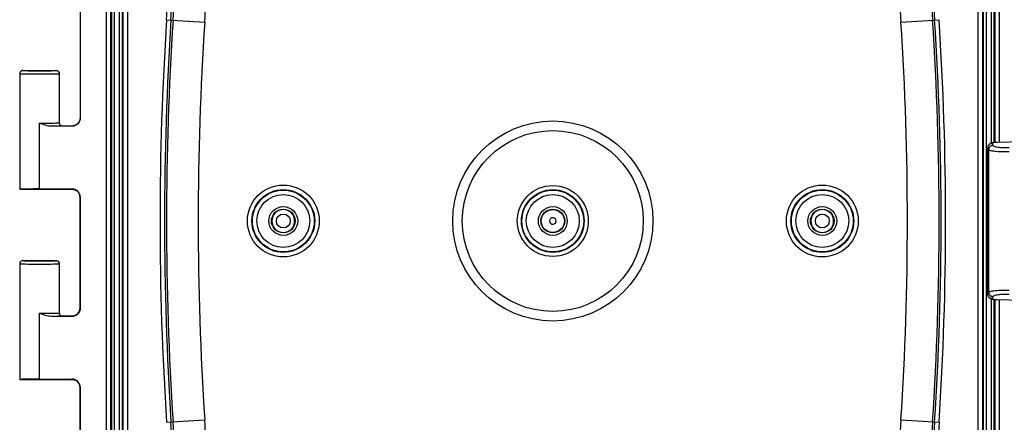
# Model space of a CAD drawing. Header units: inches. Extents: x 0 to 56.7, y 0 to 36.7.
# Tile 17 of 50: x 35.2 to 43, y 5 to 8.2. Entities that reach past the tile are written whole.
import ezdxf

# ---------------------------------------------------------------- set-up
doc = ezdxf.new("R2010")
doc.units = ezdxf.units.IN
doc.header["$LTSCALE"] = 3.116667
doc.header["$MEASUREMENT"] = 0
doc.layers.get('0').update_dxf_attribs({"linetype": 'CONTINUOUS'})
doc.layers.add('_115323', color=7, linetype='CONTINUOUS')
doc.layers.add('_145643', color=7, linetype='CONTINUOUS')
doc.styles.get("Standard").update_dxf_attribs({"font": 'txt', "width": 0.8})
doc.dimstyles.new('DIMSTYLE_2', dxfattribs={"dimtxt": 0.283333, "dimasz": 0.333333, "dimexe": 0.09, "dimexo": 0.07, "dimgap": 0.0425, "dimtad": 0, "dimtih": 1, "dimtoh": 1, "dimzin": 4, "dimdsep": 46, "dimtxsty": 'Standard', "dimblk": '_FILLED', "dimblk1": '_FILLED', "dimblk2": '_FILLED', "dimcen": 0.09, "dimadec": 0, "dimazin": 0, "dimtfac": 1, "dimtofl": 0, "dimtmove": 0, "dimatfit": 3, "dimldrblk": '_FILLED', "dimfxl": 0, "dimtolj": 1, "dimtzin": 4, "dimarcsym": 0})

# ---------------------------------------------------------------- blocks, each defined once
blk = doc.blocks.new('_FILLED')
at = {"color": 0, "linetype": 'ByBlock'}
blk.add_solid([(0, 0), (-1, 0.2), (-1, -0.2)], dxfattribs=at)
blk = doc.blocks.new('*D8')
at = {"color": 2, "linetype": 'Continuous'}
for p, q in [((41.7505, 9.7571), (45.1132, 9.7571)), ((44.8132, 9.7571), (44.8132, 6.9154)), ((44.8132, 3.5071), (44.8132, 5.4988)), ((41.7505, 3.5071), (45.1132, 3.5071))]:
    blk.add_line(p, q, dxfattribs=at)
at = {"color": 2, "linetype": 'Continuous', "xscale": 0.3333333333, "yscale": 0.3333333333, "zscale": 0.3333333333}
for p, rotation in [((44.8132, 9.7571), 90), ((44.8132, 3.5071), 270)]:
    blk.add_blockref('_FILLED', p, dxfattribs=dict(at, rotation=rotation))
at = {"color": 2, "linetype": 'Continuous', "insert": (44.8132, 6.7738), "char_height": 0.28333, "width": 1.813333, "attachment_point": 2, "line_spacing_factor": 0.9}
blk.add_mtext('6.25\\PSUBPANEL\\PMOUNTING', dxfattribs=at)
blk = doc.blocks.new('*D10')
at = {"color": 2, "linetype": 'Continuous'}
for p, q in [((42.2655, 10.6319), (46.406, 10.6319)), ((46.106, 10.6319), (46.106, 7.9755)), ((46.106, 2.6322), (46.106, 6.9838)), ((42.2655, 2.6322), (46.406, 2.6322))]:
    blk.add_line(p, q, dxfattribs=at)
at = {"color": 2, "linetype": 'Continuous', "xscale": 0.3333333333, "yscale": 0.3333333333, "zscale": 0.3333333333}
for p, rotation in [((46.106, 10.6319), 90), ((46.106, 2.6322), 270)]:
    blk.add_blockref('_FILLED', p, dxfattribs=dict(at, rotation=rotation))
at = {"color": 2, "linetype": 'Continuous', "insert": (46.106, 7.8338), "char_height": 0.28333, "width": 1.36, "attachment_point": 2, "line_spacing_factor": 0.9}
blk.add_mtext('8.00\\PINSIDE', dxfattribs=at)

msp = doc.modelspace()

# ---------------------------------------------------------------- linework, layer by layer
at = {"layer": '_115323', "color": 9, "linetype": 'Continuous'}
for p, q in [((42.8558, 7.2442), (42.8628, 7.2282)), ((42.8957, 7.252), (42.8902, 7.2518)), ((43.0926, 7.256), (42.8957, 7.252)), ((42.8957, 7.252), (42.8957, 7.2524)), ((42.8221, 7.215), (42.8216, 7.2097)), ((42.8216, 6.0545), (42.8216, 7.2097)), ((42.8286, 7.1937), (42.8216, 7.2097)), ((42.8286, 7.1937), (42.8286, 6.0705)), ((42.8216, 6.0545), (42.8286, 6.0705)), ((42.8221, 6.049), (42.8216, 6.0545)), ((42.8628, 6.036), (42.8558, 6.02)), ((42.8902, 6.0124), (42.8957, 6.0122)), ((42.8957, 6.0122), (43.0926, 6.0082)), ((42.8957, 6.0118), (42.8957, 6.0122))]:
    msp.add_line(p, q, dxfattribs=at)
at = {"layer": '_115323', "color": 7, "linetype": 'Continuous'}
for p, q in [((42.8957, 7.2524), (42.8917, 7.2523)), ((43.0926, 7.2565), (42.8957, 7.2524)), ((42.8219, 7.2159), (42.8214, 7.2101)), ((42.8214, 6.0541), (42.8214, 7.2101)), ((42.8214, 6.0541), (42.8219, 6.0483)), ((42.8919, 6.0119), (42.8957, 6.0118)), ((42.8957, 6.0118), (43.0926, 6.0077))]:
    msp.add_line(p, q, dxfattribs=at)
for points in [[(42.8487, 7.246), (42.8449, 7.2445), (42.8409, 7.2425), (42.8369, 7.24), (42.8328, 7.2366), (42.829, 7.2323), (42.8257, 7.2273), (42.8233, 7.2217), (42.8219, 7.2159)], [(42.8615, 7.2493), (42.8569, 7.2484), (42.8526, 7.2473), (42.8487, 7.246)], [(42.8917, 7.2523), (42.8849, 7.252), (42.8784, 7.2515), (42.8723, 7.2509), (42.8667, 7.2502), (42.8615, 7.2493)], [(42.8219, 6.0483), (42.8233, 6.0425), (42.8257, 6.0369), (42.829, 6.0319), (42.8329, 6.0276), (42.837, 6.0242), (42.841, 6.0216), (42.845, 6.0197), (42.8488, 6.0181)], [(42.8488, 6.0181), (42.8527, 6.0169), (42.857, 6.0158), (42.8617, 6.0148)], [(42.8617, 6.0148), (42.8668, 6.014), (42.8725, 6.0133), (42.8786, 6.0127), (42.8851, 6.0122), (42.8919, 6.0119)]]:
    msp.add_lwpolyline(points, dxfattribs=at)
at = {"layer": '_115323', "color": 9, "linetype": 'Continuous'}
for points in [[(42.8558, 7.2442), (42.8505, 7.2436), (42.8453, 7.2422), (42.8403, 7.2401), (42.8358, 7.2372), (42.8317, 7.2337), (42.8282, 7.2296), (42.8254, 7.2251), (42.8234, 7.2201), (42.8221, 7.215)], [(42.8628, 7.2282), (42.8574, 7.2277), (42.8523, 7.2263), (42.8475, 7.2242), (42.8431, 7.2215), (42.839, 7.2181), (42.8355, 7.2141), (42.8326, 7.2095), (42.8305, 7.2045), (42.8291, 7.1992), (42.8286, 7.1937)], [(42.8902, 7.2518), (42.8849, 7.2515), (42.8798, 7.2511), (42.8749, 7.2506), (42.8705, 7.25), (42.8665, 7.2493), (42.8631, 7.2486), (42.8602, 7.2477), (42.858, 7.2469), (42.8565, 7.246), (42.8558, 7.2451), (42.8558, 7.2442)], [(42.8628, 7.2282), (42.8645, 7.226), (42.8677, 7.2239), (42.8723, 7.2219), (42.8782, 7.22), (42.8854, 7.2182), (42.8938, 7.2166), (42.9033, 7.2152), (42.9138, 7.2139), (42.9251, 7.2129), (42.9372, 7.2121), (42.9499, 7.2115), (42.9631, 7.2112), (42.9765, 7.2111), (42.9903, 7.2112)], [(42.8214, 7.2101), (42.8214, 7.21), (42.8214, 7.2099), (42.8215, 7.2098), (42.8215, 7.2097), (42.8216, 7.2097)], [(42.9904, 7.1767), (42.9748, 7.1765), (42.9593, 7.1766), (42.9439, 7.1769), (42.929, 7.1773), (42.9146, 7.178), (42.901, 7.1788), (42.8884, 7.1798), (42.8769, 7.181), (42.8666, 7.1822), (42.8575, 7.1836), (42.8494, 7.1852), (42.8427, 7.1868), (42.8376, 7.1883), (42.8336, 7.1899), (42.8304, 7.1917), (42.8286, 7.1937)], [(42.8286, 6.0705), (42.8309, 6.0728), (42.8352, 6.075), (42.8411, 6.077), (42.8485, 6.0789), (42.8573, 6.0806), (42.8676, 6.0821), (42.8795, 6.0835), (42.893, 6.0848), (42.9084, 6.0858), (42.9248, 6.0867), (42.9412, 6.0873), (42.9578, 6.0876), (42.9742, 6.0877), (42.9904, 6.0875)], [(42.8286, 6.0705), (42.8291, 6.0652), (42.8303, 6.06), (42.8323, 6.0553), (42.835, 6.0509), (42.8384, 6.0468), (42.8423, 6.0432), (42.8469, 6.0403), (42.8519, 6.038), (42.8572, 6.0366), (42.8628, 6.036)], [(42.8216, 6.0545), (42.8215, 6.0544), (42.8215, 6.0543), (42.8214, 6.0543), (42.8214, 6.0542), (42.8214, 6.0541)], [(42.8558, 6.02), (42.8504, 6.0206), (42.8453, 6.0219), (42.8405, 6.024), (42.8361, 6.0267), (42.832, 6.0302), (42.8285, 6.0342), (42.8256, 6.0387), (42.8235, 6.0437), (42.8221, 6.049)], [(42.8558, 6.02), (42.8558, 6.0191), (42.8565, 6.0182), (42.858, 6.0173), (42.8602, 6.0164), (42.8631, 6.0156), (42.8665, 6.0149), (42.8705, 6.0142), (42.8749, 6.0136), (42.8798, 6.0131), (42.8849, 6.0127), (42.8902, 6.0124)], [(42.9903, 6.053), (42.9765, 6.0531), (42.9631, 6.053), (42.9499, 6.0527), (42.9372, 6.0521), (42.9251, 6.0513), (42.9138, 6.0503), (42.9033, 6.049), (42.8938, 6.0476), (42.8854, 6.046), (42.8782, 6.0442), (42.8723, 6.0423), (42.8677, 6.0403), (42.8645, 6.0382), (42.8628, 6.036)]]:
    msp.add_lwpolyline(points, dxfattribs=at)
at = {"layer": '_145643', "color": 9, "linetype": 'Continuous'}
for p, q in [((35.8699, 10.0223), (35.8699, 3.2418)), ((35.9144, 3.2418), (35.9144, 10.0223)), ((35.9342, 10.0223), (35.9342, 3.2418)), ((35.9756, 3.2418), (35.9756, 10.0223)), ((35.9954, 10.0223), (35.9954, 3.2418)), ((36.0399, 3.2418), (36.0399, 10.0224)), ((42.7444, 10.0224), (42.7444, 3.2418)), ((42.7889, 3.2418), (42.7889, 10.0223)), ((42.8087, 10.0223), (42.8087, 3.2418)), ((42.8501, 7.2465), (42.8501, 10.0223)), ((42.8699, 10.0223), (42.8699, 7.2506)), ((42.9144, 7.2528), (42.9144, 10.0223)), ((36.3465, 8.2204), (36.6471, 8.2008)), ((42.1372, 8.2008), (42.4378, 8.2204)), ((35.1884, 7.7946), (35.1884, 7.7946)), ((35.4987, 7.7942), (35.5009, 7.7946)), ((35.5009, 7.7946), (35.5009, 7.7946)), ((35.3446, 6.8848), (35.3446, 7.404)), ((35.6122, 7.3822), (35.5995, 7.3809)), ((35.5999, 7.3812), (35.5995, 7.3809)), ((35.6645, 7.4459), (35.6645, 7.446)), ((35.5997, 6.8831), (35.5995, 6.8832)), ((35.6127, 6.8819), (35.5995, 6.8832)), ((35.6645, 6.8182), (35.6645, 6.8182)), ((35.1884, 6.2946), (35.1884, 6.2946)), ((35.5009, 6.2946), (35.5009, 6.2946)), ((42.8501, 3.2418), (42.8501, 6.0177)), ((42.8699, 6.0136), (42.8699, 3.2418)), ((42.9144, 3.2418), (42.9144, 6.0114)), ((35.3446, 5.3848), (35.3446, 5.904)), ((35.6645, 5.9459), (35.6645, 5.946)), ((35.5997, 5.3831), (35.5995, 5.3832)), ((35.6127, 5.3819), (35.5995, 5.3832)), ((35.6645, 5.3182), (35.6645, 5.3182)), ((36.3465, 5.0438), (36.6471, 5.0634)), ((42.1372, 5.0634), (42.4378, 5.0438))]:
    msp.add_line(p, q, dxfattribs=at)
at = {"layer": '_145643', "color": 7, "linetype": 'Continuous'}
for p, q in [((35.9049, 10.0223), (35.9049, 3.2418)), ((36.0049, 3.2418), (36.0049, 10.0223)), ((42.7794, 10.0223), (42.7794, 3.2418)), ((42.8794, 7.2516), (42.8794, 10.0223)), ((35.6645, 8.3182), (35.6645, 7.4459)), ((35.6661, 8.3198), (35.6661, 7.4444)), ((35.1884, 7.7946), (35.1884, 6.8821)), ((35.2134, 7.8196), (35.4759, 7.8196)), ((35.5009, 7.7946), (35.5007, 7.7974)), ((35.5009, 7.7946), (35.5009, 7.4071)), ((35.6011, 7.3794), (35.4358, 7.3794)), ((35.5259, 7.3821), (35.6109, 7.3821)), ((35.6089, 7.3818), (35.608, 7.3817)), ((35.6645, 7.446), (35.664, 7.4379)), ((35.1884, 6.8821), (35.6108, 6.8821)), ((35.3446, 6.8848), (35.6011, 6.8848)), ((35.6645, 5.9459), (35.6645, 6.8182)), ((35.6661, 6.8198), (35.6661, 5.9444)), ((35.1884, 6.2946), (35.1884, 5.3821)), ((35.2134, 6.3196), (35.4759, 6.3196)), ((35.5009, 6.2946), (35.5007, 6.2974)), ((35.5009, 6.2946), (35.5009, 5.9071)), ((42.8794, 3.2418), (42.8794, 6.0126)), ((35.6011, 5.8794), (35.4358, 5.8794)), ((35.6108, 5.8821), (35.5259, 5.8821)), ((35.61, 5.882), (35.6087, 5.8818)), ((35.1884, 5.3821), (35.6108, 5.3821)), ((35.3446, 5.3848), (35.6011, 5.3848)), ((35.6645, 4.4459), (35.6645, 5.3182)), ((35.6661, 5.3198), (35.6661, 4.4444))]:
    msp.add_line(p, q, dxfattribs=at)
for points in [[(35.1922, 7.8078), (35.1905, 7.8046), (35.1889, 7.7997), (35.1884, 7.7946)], [(35.1922, 7.8078), (35.1918, 7.8071), (35.1906, 7.8048), (35.1896, 7.8023), (35.189, 7.7998), (35.1885, 7.7972), (35.1884, 7.7946)], [(35.2134, 7.8196), (35.209, 7.8192), (35.2045, 7.818), (35.2002, 7.8158), (35.1963, 7.8128), (35.193, 7.809), (35.1922, 7.8078)], [(35.4759, 7.8196), (35.4787, 7.8194), (35.4814, 7.819), (35.4841, 7.8182), (35.4867, 7.8171), (35.4892, 7.8157), (35.4915, 7.8141), (35.4936, 7.8122), (35.4955, 7.8101), (35.4971, 7.8079), (35.4975, 7.8071)], [(35.5008, 7.7972), (35.5003, 7.7998), (35.4997, 7.8023), (35.4987, 7.8048), (35.4975, 7.8071)], [(35.4975, 7.8071), (35.4984, 7.8054), (35.4995, 7.8028), (35.5003, 7.8001), (35.5007, 7.7974)], [(35.4358, 7.3794), (35.4247, 7.38), (35.4134, 7.3815), (35.4021, 7.384), (35.3906, 7.3871), (35.3789, 7.3909), (35.3672, 7.3951), (35.3558, 7.3994), (35.3446, 7.404)], [(35.5009, 7.4071), (35.5013, 7.4025), (35.5026, 7.398), (35.5047, 7.3938), (35.5076, 7.39), (35.5111, 7.3869), (35.5154, 7.3844), (35.5204, 7.3827), (35.5259, 7.3821)], [(35.6661, 7.4444), (35.6647, 7.4313), (35.6611, 7.4193), (35.6551, 7.4082), (35.6471, 7.3984), (35.6373, 7.3904), (35.6262, 7.3844), (35.6142, 7.3808), (35.6011, 7.3794)], [(35.6317, 7.3895), (35.6267, 7.387), (35.622, 7.385), (35.6176, 7.3836), (35.6138, 7.3827), (35.6109, 7.3821), (35.6089, 7.3818)], [(35.664, 7.4379), (35.6626, 7.4304), (35.6605, 7.4234), (35.6576, 7.4168), (35.6542, 7.4108), (35.6503, 7.4054), (35.646, 7.4005), (35.6414, 7.3963), (35.6366, 7.3926), (35.6317, 7.3895)], [(35.3446, 6.8848), (35.3199, 6.8848), (35.2964, 6.8847), (35.2739, 6.8845), (35.2531, 6.8843), (35.2346, 6.884), (35.2187, 6.8837), (35.2059, 6.8833), (35.1964, 6.8829), (35.1906, 6.8825), (35.1884, 6.8821)], [(35.6082, 6.8825), (35.6078, 6.8825), (35.6077, 6.8825), (35.6083, 6.8825), (35.6097, 6.8823), (35.6119, 6.8819)], [(35.6119, 6.8819), (35.6152, 6.8812), (35.6192, 6.8801), (35.6237, 6.8785), (35.6285, 6.8763)], [(35.6285, 6.8763), (35.6333, 6.8737), (35.638, 6.8706), (35.6425, 6.8669), (35.6468, 6.8628), (35.6508, 6.8581), (35.6544, 6.853), (35.6576, 6.8475), (35.6602, 6.8415), (35.6622, 6.8353), (35.6637, 6.8287), (35.6644, 6.8219), (35.6645, 6.8182)], [(35.1922, 6.3078), (35.1905, 6.3046), (35.1889, 6.2997), (35.1884, 6.2946)], [(35.1922, 6.3078), (35.1918, 6.3071), (35.1906, 6.3048), (35.1896, 6.3023), (35.189, 6.2998), (35.1885, 6.2972), (35.1884, 6.2946)], [(35.2134, 6.3196), (35.209, 6.3192), (35.2045, 6.318), (35.2002, 6.3158), (35.1963, 6.3128), (35.193, 6.309), (35.1922, 6.3078)], [(35.4759, 6.3196), (35.4787, 6.3194), (35.4815, 6.319), (35.4842, 6.3182), (35.4867, 6.3171), (35.4892, 6.3157), (35.4915, 6.3141), (35.4936, 6.3122), (35.4955, 6.3101), (35.4967, 6.3084)], [(35.5008, 6.2972), (35.5003, 6.2998), (35.4996, 6.3024), (35.4987, 6.3048), (35.4975, 6.3072), (35.4967, 6.3084)], [(35.4967, 6.3084), (35.4971, 6.3079), (35.4984, 6.3054), (35.4995, 6.3028), (35.5003, 6.3001), (35.5007, 6.2974)], [(35.4358, 5.8794), (35.4247, 5.88), (35.4134, 5.8815), (35.4021, 5.884), (35.3906, 5.8871), (35.3789, 5.8909), (35.3672, 5.8951), (35.3558, 5.8994), (35.3446, 5.904)], [(35.5009, 5.9071), (35.5013, 5.9025), (35.5026, 5.898), (35.5047, 5.8938), (35.5076, 5.89), (35.5112, 5.8869), (35.5154, 5.8844), (35.5204, 5.8827), (35.5259, 5.8821)], [(35.6661, 5.9444), (35.6647, 5.9313), (35.6611, 5.9193), (35.6551, 5.9082), (35.6471, 5.8984), (35.6373, 5.8904), (35.6262, 5.8844), (35.6142, 5.8808), (35.6011, 5.8794)], [(35.6632, 5.9328), (35.6617, 5.9269), (35.6596, 5.9211), (35.657, 5.9157), (35.654, 5.9105), (35.6505, 5.9057), (35.6467, 5.9013), (35.6426, 5.8973), (35.6381, 5.8937), (35.6335, 5.8906), (35.6289, 5.888)], [(35.6645, 5.946), (35.6645, 5.9451), (35.6641, 5.9389), (35.6632, 5.9328)], [(35.5259, 5.8821), (35.5241, 5.8817), (35.5194, 5.8813), (35.5118, 5.8809), (35.5013, 5.8805), (35.4883, 5.8802), (35.4728, 5.8799), (35.4553, 5.8796), (35.4358, 5.8794)], [(35.6289, 5.888), (35.6244, 5.886), (35.62, 5.8844), (35.616, 5.8832), (35.6126, 5.8824), (35.61, 5.882)], [(35.3446, 5.3848), (35.3199, 5.3848), (35.2964, 5.3847), (35.2739, 5.3845), (35.2531, 5.3843), (35.2346, 5.384), (35.2187, 5.3837), (35.2059, 5.3833), (35.1964, 5.3829), (35.1906, 5.3825), (35.1884, 5.3821)], [(35.6082, 5.3825), (35.6078, 5.3825), (35.6077, 5.3825), (35.6083, 5.3825), (35.6097, 5.3823), (35.6119, 5.3819)], [(35.6119, 5.3819), (35.6152, 5.3812), (35.6192, 5.3801), (35.6237, 5.3785), (35.6285, 5.3763)], [(35.6285, 5.3763), (35.6333, 5.3737), (35.638, 5.3706), (35.6425, 5.3669), (35.6468, 5.3628), (35.6508, 5.3581), (35.6544, 5.353), (35.6576, 5.3475), (35.6602, 5.3415), (35.6622, 5.3353), (35.6637, 5.3287), (35.6644, 5.3219), (35.6645, 5.3182)]]:
    msp.add_lwpolyline(points, dxfattribs=at)
at = {"layer": '_145643', "color": 9, "linetype": 'Continuous'}
for points in [[(35.1884, 7.7946), (35.1906, 7.7942), (35.1965, 7.7939)], [(35.1965, 7.7939), (35.206, 7.7936), (35.2189, 7.7933), (35.2349, 7.793), (35.2535, 7.7928), (35.2743, 7.7926), (35.2968, 7.7924), (35.3205, 7.7923), (35.3447, 7.7923), (35.3689, 7.7923), (35.3926, 7.7924), (35.4151, 7.7926), (35.4359, 7.7927), (35.4545, 7.793), (35.4704, 7.7932), (35.4833, 7.7936), (35.4928, 7.7939), (35.4987, 7.7942)], [(35.2134, 7.8196), (35.2153, 7.8192), (35.2202, 7.8189), (35.2283, 7.8185), (35.2391, 7.8182), (35.2526, 7.818), (35.2682, 7.8177), (35.2857, 7.8176), (35.3045, 7.8174), (35.3244, 7.8173), (35.3446, 7.8173), (35.3649, 7.8173), (35.3847, 7.8174), (35.4036, 7.8176), (35.4211, 7.8177), (35.4367, 7.818), (35.4502, 7.8182), (35.461, 7.8185), (35.4691, 7.8189), (35.474, 7.8192), (35.4759, 7.8196)], [(35.3446, 7.404), (35.3691, 7.404), (35.3929, 7.4041), (35.4156, 7.4043), (35.4365, 7.4046), (35.4551, 7.4049), (35.4711, 7.4053), (35.4839, 7.4057), (35.4932, 7.4061), (35.499, 7.4066), (35.5009, 7.4071)], [(35.6091, 7.3818), (35.6066, 7.3817), (35.6034, 7.3815), (35.6011, 7.3813), (35.5999, 7.3812)], [(35.6356, 7.3919), (35.6244, 7.3859), (35.6122, 7.3822)], [(35.6645, 7.4459), (35.6633, 7.4333), (35.6596, 7.4211), (35.6536, 7.4098), (35.6455, 7.4), (35.6356, 7.3919)], [(35.609, 6.8824), (35.609, 6.8824), (35.6059, 6.8825), (35.6034, 6.8826), (35.6016, 6.8828), (35.6003, 6.8829), (35.5997, 6.8831)], [(35.6364, 6.8717), (35.6251, 6.878), (35.6127, 6.8819)], [(35.6645, 6.8182), (35.6633, 6.8308), (35.6597, 6.8428), (35.654, 6.8538), (35.6462, 6.8635), (35.6364, 6.8717)], [(39.3921, 6.6578), (39.387, 6.6573), (39.3823, 6.6558), (39.3778, 6.6534), (39.3739, 6.6502), (39.3708, 6.6463), (39.3684, 6.6419), (39.367, 6.6372), (39.3664, 6.6321)], [(39.3921, 6.6064), (39.3981, 6.6071), (39.4035, 6.609), (39.4084, 6.6121), (39.4124, 6.6162), (39.4154, 6.6211), (39.4172, 6.6265), (39.4178, 6.6321), (39.4172, 6.6377), (39.4154, 6.6431), (39.4124, 6.648), (39.4084, 6.652), (39.4035, 6.6552), (39.3981, 6.6571), (39.3921, 6.6578)], [(35.1884, 6.2946), (35.1906, 6.2942), (35.1965, 6.2939)], [(35.1965, 6.2939), (35.206, 6.2936), (35.2189, 6.2933), (35.2349, 6.293), (35.2535, 6.2928), (35.2743, 6.2926), (35.2968, 6.2924), (35.3205, 6.2923), (35.3447, 6.2923), (35.3689, 6.2923), (35.3926, 6.2924), (35.4151, 6.2926), (35.4359, 6.2927), (35.4545, 6.293), (35.4704, 6.2932), (35.4833, 6.2936), (35.4928, 6.2939), (35.4987, 6.2942), (35.5009, 6.2946)], [(35.2134, 6.3196), (35.2153, 6.3192), (35.2202, 6.3189), (35.2283, 6.3185), (35.2391, 6.3182), (35.2526, 6.318), (35.2682, 6.3177), (35.2857, 6.3176), (35.3045, 6.3174), (35.3244, 6.3173), (35.3446, 6.3173), (35.3649, 6.3173), (35.3847, 6.3174), (35.4036, 6.3176), (35.4211, 6.3177), (35.4367, 6.318), (35.4502, 6.3182), (35.461, 6.3185), (35.4691, 6.3189), (35.474, 6.3192), (35.4759, 6.3196)], [(35.3446, 5.904), (35.3691, 5.904), (35.3929, 5.9041), (35.4156, 5.9043), (35.4365, 5.9046), (35.4551, 5.9049), (35.4711, 5.9053), (35.4839, 5.9057), (35.4932, 5.9061), (35.499, 5.9066), (35.5009, 5.9071)], [(35.6351, 5.8915), (35.6448, 5.8993), (35.653, 5.909), (35.6593, 5.9204), (35.6632, 5.9328), (35.6645, 5.9459)], [(35.5995, 5.8809), (35.6121, 5.8822), (35.6241, 5.8858), (35.6351, 5.8915)], [(35.5995, 5.8809), (35.5996, 5.8811), (35.6, 5.8812), (35.6008, 5.8813), (35.6018, 5.8814), (35.603, 5.8815), (35.6046, 5.8816), (35.6074, 5.8817), (35.609, 5.8818)], [(35.609, 5.3824), (35.609, 5.3824), (35.6059, 5.3825), (35.6034, 5.3826), (35.6016, 5.3828), (35.6003, 5.3829), (35.5997, 5.3831)], [(35.6364, 5.3717), (35.6251, 5.378), (35.6127, 5.3819)], [(35.6645, 5.3182), (35.6633, 5.3308), (35.6597, 5.3428), (35.654, 5.3538), (35.6462, 5.3635), (35.6364, 5.3717)]]:
    msp.add_lwpolyline(points, dxfattribs=at)
for centre, radius in [((39.3921, 6.6321), 0.789), ((39.3921, 6.6321), 0.7134), ((37.2671, 6.6321), 0.283), ((39.3921, 6.6321), 0.28), ((41.5171, 6.6321), 0.283), ((37.2671, 6.6321), 0.2088), ((39.3921, 6.6321), 0.2088), ((41.5171, 6.6321), 0.2088), ((37.2671, 6.6321), 0.0545), ((39.3921, 6.6321), 0.0911), ((41.5171, 6.6321), 0.0545)]:
    msp.add_circle(centre, radius, dxfattribs=at)
at = {"layer": '_145643', "color": 7, "linetype": 'Continuous'}
for centre, radius in [((37.2671, 6.6321), 0.248), ((37.2671, 6.6321), 0.2437), ((39.3921, 6.6321), 0.2471), ((39.3921, 6.6321), 0.2437), ((41.5171, 6.6321), 0.248), ((41.5171, 6.6321), 0.2437), ((37.2671, 6.6321), 0.114), ((37.2671, 6.6321), 0.0938), ((39.3921, 6.6321), 0.114), ((39.3921, 6.6321), 0.0938), ((41.5171, 6.6321), 0.114), ((41.5171, 6.6321), 0.0938)]:
    msp.add_circle(centre, radius, dxfattribs=at)
at = {"layer": '_145643', "color": 9, "linetype": 'Continuous'}
for centre, radius, start, end in [((31.2521, 8.5524), 5.1052, 356.27168, 360), ((31.2521, 8.5524), 5.4064, 356.27168, 0.00002), ((47.5321, 8.5524), 5.4064, 180, 183.72832), ((60.7209, 6.6321), 24.4261, 176.27168, 183.72832), ((60.7209, 6.6321), 24.1249, 176.27168, 183.72832), ((18.0634, 6.6321), 24.1249, 356.27168, 3.72832), ((18.0634, 6.6321), 24.4261, 356.27168, 3.72832), ((37.2671, 6.6321), 0.0895, 0, 180), ((41.5171, 6.6321), 0.0895, 0, 180), ((39.3921, 6.6321), 0.0257, 180, 270), ((31.2521, 4.7118), 5.4064, 0, 3.72832), ((47.5321, 4.7118), 5.4064, 176.27168, 180.00002), ((47.5321, 4.7118), 5.1052, 176.27168, 180)]:
    msp.add_arc(centre, radius, start, end, dxfattribs=at)
at = {"layer": '_145643', "color": 7, "linetype": 'Continuous'}
for centre, radius, start, end in [((31.2521, 8.5524), 5.1402, 356.27168, 360), ((31.2521, 8.5524), 5.1564, 356.27168, 360), ((47.5321, 8.5524), 5.1564, 180, 183.72832), ((47.5321, 8.5524), 5.1402, 180, 183.72832), ((60.7209, 6.6321), 24.3911, 176.27168, 183.72832), ((60.7209, 6.6321), 24.3749, 176.27168, 183.72832), ((18.0634, 6.6321), 24.3749, 356.27168, 3.72832), ((18.0634, 6.6321), 24.3911, 356.27168, 3.72832), ((37.2671, 6.6321), 0.0895, 180, 360), ((41.5171, 6.6321), 0.0895, 180, 360), ((31.2521, 4.7118), 5.1564, 0, 3.72832), ((47.5321, 4.7118), 5.1564, 176.27168, 180), ((31.2521, 4.7118), 5.1402, 0, 3.72832), ((47.5321, 4.7118), 5.1402, 176.27168, 180)]:
    msp.add_arc(centre, radius, start, end, dxfattribs=at)
for centre in [(35.6011, 6.8198), (35.6011, 5.3198)]:
    msp.add_ellipse(centre, major_axis=(0.046, 0.046), ratio=0.999695, start_param=-0.785246, end_param=0.785246, dxfattribs=at)

# ---------------------------------------------------------------- dimensions: what is measured, and where the dimension line sits
at = {"color": 2, "linetype": 'Continuous'}
for base, p1, p2, angle, text, picture, middle in [((46.106, 10.6319), (42.1955, 2.6322), (42.1955, 10.6319), 90, '<>\\PINSIDE', '*D10', (46.106, 7.4797)), ((44.8132, 3.5071), (41.6805, 9.7571), (41.6805, 3.5071), 270, '<>\\PSUBPANEL\\PMOUNTING', '*D8', (44.8132, 6.2071))]:
    dim = msp.add_linear_dim(base=base, p1=p1, p2=p2, angle=angle, text=text, dimstyle='DIMSTYLE_2', dxfattribs=at)
    dim.commit()
    dim.dimension.update_dxf_attribs({"geometry": picture, "text_midpoint": middle, "dimtype": 160})

doc.saveas('drawing.dxf')
